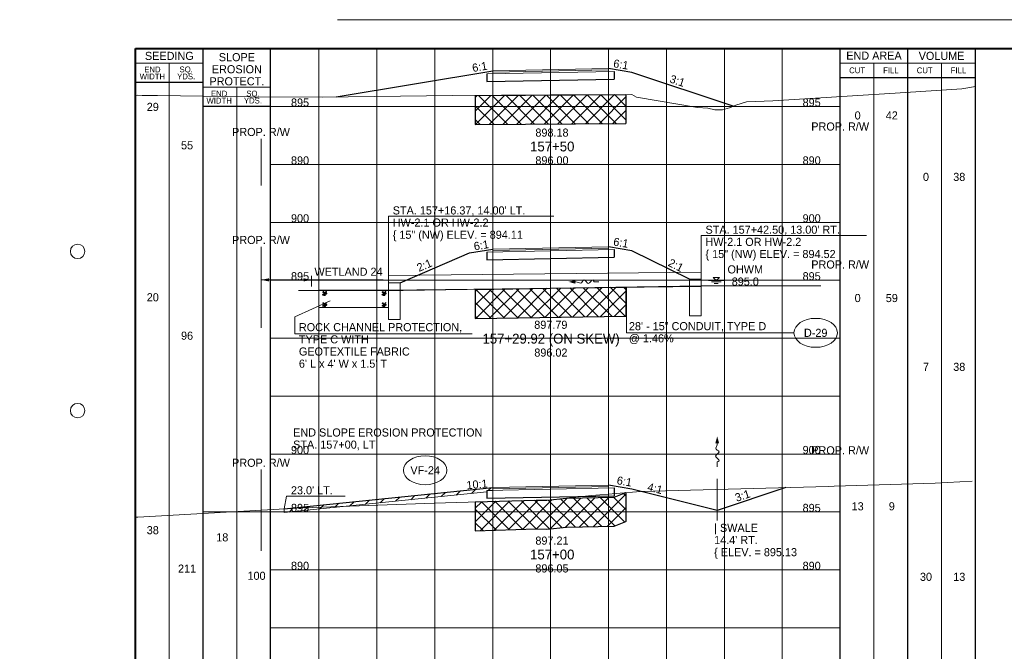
# Paper-space layout 'Layout1' of a CAD drawing. Header units: feet. Extents: x -1084 to 2301, y -843 to 1840.
# Tile 9 of 46: x -10 to 75, y 283 to 338. Entities that reach past the tile are written whole.
import ezdxf
from ezdxf.enums import TextEntityAlignment as Align

# ---------------------------------------------------------------- set-up
doc = ezdxf.new("R2010")
doc.units = ezdxf.units.FT
doc.header["$LTSCALE"] = 10
doc.header["$MEASUREMENT"] = 0
for name, pattern in [('cl5', [50, 1.25, -1.25, 45, -1.25, 1.25]), ('DGN Style 2', [42.257429, 25.354457, -16.902971]), ('DGN Style 3', [59.1604, 42.257429, -16.902971]), ('DGN Style 5', [29.5802, 12.677229, -16.902971]), ('rowpr', [5.45, 1, -0.225, -0.225, 4])]:
    doc.linetypes.add(name, pattern=pattern)
for name, color, linetype, lineweight in [('DR_P_Erosion_Control', 7, 'Continuous', 13), ('DR_P_Flow_Arrow', 151, 'Continuous', 13), ('DR_P_Headwall', 120, 'Continuous', 13), ('DR_P_Storm_Sewer', 151, 'Continuous', 13), ('DR_P_Text', 7, 'Continuous', 13), ('DR_X_Storm_Sewer', 151, 'DGN Style 5', 0), ('DR_X_Text', 7, 'Continuous', 0), ('EV_Ecological_Text', 7, 'Continuous', 13), ('GE_P_CL_5', 7, 'cl5', 13), ('PV_P_Text', 7, 'Continuous', 13), ('RW_P_Fee_RW', 193, 'rowpr', 40), ('SH_Border', 7, 'Continuous', 40), ('SH_Data', 7, 'Continuous', 0), ('SH_Major_Grid_Line', 254, 'Continuous', 13), ('SH_Text', 7, 'Continuous', 13), ('TX_P_5', 7, 'Continuous', 13), ('TX_X_5', 7, 'Continuous', 0), ('XS_P_Finished_Grade', 3, 'Continuous', 30), ('XS_P_Pavt_Surface', 251, 'Continuous', 13), ('XS_P_Subgrade', 4, 'Continuous', 30), ('XS_P_Undercut', 230, 'Continuous', 30), ('XS_X_Ground_Line', 3, 'DGN Style 2', 13)]:
    doc.layers.add(name, color=color, linetype=linetype, lineweight=lineweight)
doc.layers.add('SH_Cut_Line', color=7, linetype='DGN Style 3', lineweight=0, plot=False)
doc.layers.add('XS_P_Pavt_Layers', color=251, linetype='Continuous', lineweight=0, transparency=0.5)
doc.styles.add('Slanted-Normal LS 0.50', font='font31.shx', dxfattribs={"height": 0.14})
doc.styles.add('Slanted-Sub Title', font='font31.shx', dxfattribs={"height": 0.17})
doc.styles.add('Style-font30', font='font30.shx')
doc.styles.add('Style-font31', font='font31.shx')

# ---------------------------------------------------------------- blocks, each defined once
blk = doc.blocks.new('DFL-P_27')
at = {"layer": 'DR_P_Flow_Arrow', "color": 151, "linetype": 'Continuous', "lineweight": 13}
blk.add_open_spline([(-0.08, 0), (-0.081, 0), (-0.082, 0), (-0.083, 0), (-0.094, 0), (-0.105, 0.005), (-0.116, 0.008), (-0.123, 0.01), (-0.131, 0.013), (-0.137, 0.015), (-0.152, 0.02), (-0.165, -0.02), (-0.179, -0.022), (-0.195, -0.023), (-0.212, 0.018), (-0.228, 0.02), (-0.245, 0.021), (-0.266, -0.028), (-0.284, -0.022), (-0.29, -0.02), (-0.287, 0.001), (-0.295, 0.001), (-0.313, 0), (-0.332, 0), (-0.35, 0)], degree=3, knots=[0, 0, 0, 0, 0.009646, 0.009646, 0.009646, 0.112481, 0.112481, 0.112481, 0.179673, 0.179673, 0.179673, 0.350625, 0.350625, 0.350625, 0.544565, 0.544565, 0.544565, 0.756426, 0.756426, 0.756426, 0.832712, 0.832712, 0.832712, 1, 1, 1, 1], dxfattribs=at)
at = {"layer": 'DR_P_Flow_Arrow', "color": 151, "linetype": 'Continuous', "lineweight": 0, "extrusion": (0, 0, -1)}
blk.add_solid([(0.08, 0.022), (0, 0), (0.08, -0.021)], dxfattribs=at)
blk = doc.blocks.new('GPKLBL_81')
at = {"layer": 'TX_P_5', "linetype": 'Continuous', "insert": (-0.511, 0.978), "char_height": 0.7, "attachment_point": 1, "rotation": 350.53768, "line_spacing_factor": 0.6, "style": 'Style-font31'}
blk.add_mtext('6:1', dxfattribs=at)
blk = doc.blocks.new('GPKLBL_82')
at = {"layer": 'TX_P_5', "linetype": 'Continuous', "insert": (-0.511, 0.978), "char_height": 0.7, "attachment_point": 1, "rotation": 350.53768, "line_spacing_factor": 0.6, "style": 'Style-font31'}
blk.add_mtext('4:1', dxfattribs=at)
blk = doc.blocks.new('GPKLBL_83')
at = {"layer": 'TX_P_5', "linetype": 'Continuous', "extrusion": (0, 0, -1), "insert": (-0.445, 0.967), "char_height": 0.7, "attachment_point": 3, "text_direction": (-0.986394, 0.164399, 0), "line_spacing_factor": 0.6, "style": 'Style-font31'}
blk.add_mtext('3:1', dxfattribs=at)
blk = doc.blocks.new('XS POINT_48')
at = {"layer": 'RW_P_Fee_RW', "linetype": 'Continuous', "lineweight": 13}
blk.add_line((0, 3.5), (0, -3.5), dxfattribs=at)
blk = doc.blocks.new('XS POINT_49')
at = {"layer": 'RW_P_Fee_RW', "linetype": 'Continuous', "lineweight": 13}
blk.add_line((0, 3.5), (0, -3.5), dxfattribs=at)
blk = doc.blocks.new('GPKLBL_84')
at = {"layer": 'TX_P_5', "linetype": 'Continuous', "extrusion": (0, 0, -1), "insert": (-0.462, 0.97), "char_height": 0.7, "attachment_point": 3, "text_direction": (-0.986394, 0.164399, 0), "line_spacing_factor": 0.6, "style": 'Style-font31'}
blk.add_mtext('10:1', dxfattribs=at)
blk = doc.blocks.new('GPKLBL_85')
at = {"layer": 'TX_P_5', "linetype": 'Continuous', "insert": (-0.511, 0.978), "char_height": 0.7, "attachment_point": 1, "rotation": 350.53768, "line_spacing_factor": 0.6, "style": 'Style-font31'}
blk.add_mtext('6:1', dxfattribs=at)
blk = doc.blocks.new('GPKLBL_86')
at = {"layer": 'TX_P_5', "linetype": 'Continuous', "insert": (-0.511, 0.978), "char_height": 0.7, "attachment_point": 1, "rotation": 350.53768, "line_spacing_factor": 0.6, "style": 'Style-font31'}
blk.add_mtext('2:1', dxfattribs=at)
blk = doc.blocks.new('GPKLBL_87')
at = {"layer": 'TX_P_5', "linetype": 'Continuous', "extrusion": (0, 0, -1), "insert": (-0.462, 0.97), "char_height": 0.7, "attachment_point": 3, "text_direction": (-0.986394, 0.164399, 0), "line_spacing_factor": 0.6, "style": 'Style-font31'}
blk.add_mtext('6:1', dxfattribs=at)
blk = doc.blocks.new('GPKLBL_88')
at = {"layer": 'TX_P_5', "linetype": 'Continuous', "extrusion": (0, 0, -1), "insert": (-0.489, 0.975), "char_height": 0.7, "attachment_point": 3, "text_direction": (-0.986394, 0.164399, 0), "line_spacing_factor": 0.6, "style": 'Style-font31'}
blk.add_mtext('2:1', dxfattribs=at)
blk = doc.blocks.new('DFL-P_28')
at = {"layer": 'DR_P_Flow_Arrow', "color": 151, "linetype": 'Continuous', "lineweight": 13}
blk.add_open_spline([(-0.08, 0), (-0.081, 0), (-0.082, 0), (-0.083, 0), (-0.094, 0), (-0.105, 0.005), (-0.116, 0.008), (-0.123, 0.01), (-0.131, 0.013), (-0.137, 0.015), (-0.152, 0.02), (-0.165, -0.02), (-0.179, -0.022), (-0.195, -0.023), (-0.211, 0.018), (-0.228, 0.019), (-0.246, 0.021), (-0.266, -0.028), (-0.284, -0.022), (-0.29, -0.02), (-0.287, 0.001), (-0.295, 0.001), (-0.313, 0), (-0.332, 0), (-0.35, 0)], degree=3, knots=[0, 0, 0, 0, 0.009646, 0.009646, 0.009646, 0.112481, 0.112481, 0.112481, 0.179673, 0.179673, 0.179673, 0.350625, 0.350625, 0.350625, 0.544565, 0.544565, 0.544565, 0.756426, 0.756426, 0.756426, 0.832712, 0.832712, 0.832712, 1, 1, 1, 1], dxfattribs=at)
at = {"layer": 'DR_P_Flow_Arrow', "color": 151, "linetype": 'Continuous', "lineweight": 0, "extrusion": (0, 0, -1)}
blk.add_solid([(0.08, 0.021), (0, 0), (0.08, -0.021)], dxfattribs=at)
blk = doc.blocks.new('XS POINT_50')
at = {"layer": 'RW_P_Fee_RW', "linetype": 'Continuous', "lineweight": 13}
blk.add_line((0, 3.5), (0, -3.5), dxfattribs=at)
blk = doc.blocks.new('XS POINT_51')
at = {"layer": 'RW_P_Fee_RW', "linetype": 'Continuous', "lineweight": 13}
blk.add_line((0, 3.5), (0, -3.5), dxfattribs=at)
blk = doc.blocks.new('RCP')
at = {"layer": 'DR_P_Erosion_Control'}
for points, knots in [([(0.018, 0.094), (0.034, 0.1), (0.049, 0.107), (0.065, 0.113), (0.073, 0.116), (0.077, 0.099), (0.078, 0.091), (0.079, 0.081), (0.071, 0.071), (0.063, 0.061), (0.052, 0.047), (0.024, 0.038), (0.018, 0.052), (0.015, 0.06), (0.014, 0.068), (0.014, 0.076), (0.014, 0.08), (0.012, 0.085), (0.014, 0.089), (0.016, 0.09), (0.017, 0.092), (0.018, 0.094)], [0, 0, 0, 0, 0.258176, 0.258176, 0.258176, 0.385117, 0.385117, 0.385117, 0.555016, 0.555016, 0.555016, 0.785627, 0.785627, 0.785627, 0.908123, 0.908123, 0.908123, 0.969027, 0.969027, 0.969027, 1, 1, 1, 1]), ([(0.047, 0.33), (0.055, 0.335), (0.064, 0.339), (0.072, 0.343), (0.081, 0.347), (0.092, 0.348), (0.102, 0.349), (0.109, 0.349), (0.116, 0.347), (0.123, 0.341), (0.129, 0.335), (0.128, 0.327), (0.127, 0.32), (0.124, 0.31), (0.12, 0.299), (0.109, 0.291), (0.099, 0.282), (0.089, 0.281), (0.078, 0.279), (0.067, 0.276), (0.054, 0.269), (0.043, 0.279), (0.036, 0.286), (0.034, 0.293), (0.034, 0.301), (0.035, 0.307), (0.035, 0.315), (0.04, 0.321), (0.042, 0.324), (0.044, 0.327), (0.047, 0.33)], [0, 0, 0, 0, 0.107172, 0.107172, 0.107172, 0.224609, 0.224609, 0.224609, 0.311187, 0.311187, 0.311187, 0.390245, 0.390245, 0.390245, 0.521508, 0.521508, 0.521508, 0.650159, 0.650159, 0.650159, 0.785017, 0.785017, 0.785017, 0.874079, 0.874079, 0.874079, 0.953282, 0.953282, 0.953282, 1, 1, 1, 1]), ([(0.156, 0.261), (0.171, 0.264), (0.186, 0.267), (0.201, 0.269), (0.216, 0.271), (0.223, 0.245), (0.227, 0.231), (0.23, 0.218), (0.228, 0.202), (0.217, 0.19), (0.204, 0.176), (0.189, 0.17), (0.173, 0.165), (0.159, 0.161), (0.143, 0.159), (0.129, 0.165), (0.12, 0.169), (0.114, 0.175), (0.109, 0.183), (0.1, 0.197), (0.098, 0.215), (0.105, 0.228), (0.11, 0.236), (0.117, 0.244), (0.126, 0.249), (0.133, 0.254), (0.14, 0.258), (0.148, 0.26), (0.151, 0.26), (0.154, 0.261), (0.156, 0.262)], [0, 0, 0, 0, 0.126661, 0.126661, 0.126661, 0.253188, 0.253188, 0.253188, 0.368171, 0.368171, 0.368171, 0.509113, 0.509113, 0.509113, 0.63015, 0.63015, 0.63015, 0.70369, 0.70369, 0.70369, 0.826515, 0.826515, 0.826515, 0.907901, 0.907901, 0.907901, 0.976801, 0.976801, 0.976801, 1, 1, 1, 1]), ([(0.158, 0.106), (0.17, 0.109), (0.181, 0.113), (0.193, 0.116), (0.211, 0.12), (0.228, 0.117), (0.245, 0.102), (0.259, 0.091), (0.26, 0.075), (0.256, 0.062), (0.252, 0.047), (0.242, 0.032), (0.227, 0.019), (0.208, 0.002), (0.181, -0.004), (0.162, 0.008), (0.146, 0.017), (0.129, 0.031), (0.126, 0.047), (0.124, 0.058), (0.13, 0.07), (0.136, 0.079), (0.14, 0.086), (0.144, 0.093), (0.15, 0.099), (0.152, 0.101), (0.155, 0.104), (0.158, 0.106)], [0, 0, 0, 0, 0.098896, 0.098896, 0.098896, 0.24332, 0.24332, 0.24332, 0.355319, 0.355319, 0.355319, 0.496743, 0.496743, 0.496743, 0.673566, 0.673566, 0.673566, 0.816859, 0.816859, 0.816859, 0.906168, 0.906168, 0.906168, 0.969895, 0.969895, 0.969895, 1, 1, 1, 1]), ([(0.287, 0.352), (0.3, 0.354), (0.312, 0.356), (0.325, 0.358), (0.336, 0.359), (0.339, 0.335), (0.335, 0.325), (0.331, 0.314), (0.322, 0.303), (0.311, 0.295), (0.301, 0.287), (0.279, 0.289), (0.273, 0.301), (0.269, 0.309), (0.271, 0.318), (0.273, 0.326), (0.274, 0.331), (0.275, 0.337), (0.279, 0.342), (0.281, 0.345), (0.284, 0.349), (0.287, 0.352)], [0, 0, 0, 0, 0.188286, 0.188286, 0.188286, 0.356428, 0.356428, 0.356428, 0.541746, 0.541746, 0.541746, 0.732506, 0.732506, 0.732506, 0.852511, 0.852511, 0.852511, 0.937171, 0.937171, 0.937171, 1, 1, 1, 1]), ([(0.307, 0.203), (0.319, 0.208), (0.331, 0.213), (0.342, 0.218), (0.355, 0.224), (0.36, 0.197), (0.363, 0.184), (0.366, 0.171), (0.363, 0.157), (0.352, 0.144), (0.342, 0.132), (0.331, 0.126), (0.319, 0.123), (0.309, 0.12), (0.297, 0.119), (0.288, 0.129), (0.276, 0.14), (0.272, 0.153), (0.274, 0.165), (0.276, 0.174), (0.28, 0.186), (0.289, 0.191), (0.295, 0.195), (0.301, 0.199), (0.307, 0.203)], [0, 0, 0, 0, 0.135762, 0.135762, 0.135762, 0.276579, 0.276579, 0.276579, 0.425633, 0.425633, 0.425633, 0.565886, 0.565886, 0.565886, 0.678149, 0.678149, 0.678149, 0.814077, 0.814077, 0.814077, 0.922173, 0.922173, 0.922173, 1, 1, 1, 1])]:
    blk.add_open_spline(points, degree=3, knots=knots, dxfattribs=at)
blk = doc.blocks.new('WSELEV')
at = {"layer": 'DR_X_Storm_Sewer', "linetype": 'Continuous'}
for p, q in [((-0.135, 0), (0.135, 0)), ((0, 0), (-0.053, 0.053)), ((-0.053, 0.053), (0.053, 0.053)), ((0, 0), (0.053, 0.053)), ((-0.085, -0.025), (0.085, -0.025)), ((-0.035, -0.05), (0.035, -0.05))]:
    blk.add_line(p, q, dxfattribs=at)
blk = doc.blocks.new('GPKLBL_89')
at = {"layer": 'TX_P_5', "linetype": 'Continuous', "insert": (-0.511, 0.978), "char_height": 0.7, "attachment_point": 1, "rotation": 350.53768, "line_spacing_factor": 0.6, "style": 'Style-font31'}
blk.add_mtext('6:1', dxfattribs=at)
blk = doc.blocks.new('GPKLBL_90')
at = {"layer": 'TX_P_5', "linetype": 'Continuous', "extrusion": (0, 0, -1), "insert": (-0.462, 0.97), "char_height": 0.7, "attachment_point": 3, "text_direction": (-0.986394, 0.164399, 0), "line_spacing_factor": 0.6, "style": 'Style-font31'}
blk.add_mtext('6:1', dxfattribs=at)
blk = doc.blocks.new('GPKLBL_91')
at = {"layer": 'TX_P_5', "linetype": 'Continuous', "insert": (-0.511, 0.978), "char_height": 0.7, "attachment_point": 1, "rotation": 350.53768, "line_spacing_factor": 0.6, "style": 'Style-font31'}
blk.add_mtext('3:1', dxfattribs=at)

psp = doc.layouts.get("Layout1")

# ---------------------------------------------------------------- hatches: boundary and pattern name
at = {"layer": 'DR_P_Erosion_Control'}
h = psp.add_hatch(dxfattribs=at)
h.set_pattern_fill('HATCH', color=256, style=0, pattern_type=2)
h.set_pattern_definition([(45, (22.5218, 296.00085), (-0.589255, 0.589255), [])])
h.paths.add_polyline_path([(30.333, 296.85), (30.832, 296.86), (30.832, 297.006), (30.832, 297.11), (12.833, 295.268), (12.833, 294.938), (30.333, 296.729)])
at = {"layer": 'XS_P_Undercut', "lineweight": 0}
h = psp.add_hatch(dxfattribs=at)
h.set_pattern_fill('CROSSHATCH', color=256, style=0, pattern_type=2)
h.set_pattern_definition([(45, (40.1673, 329.8399), (-0.589255, 0.589255), []), (315, (40.1673, 329.8399), (0.589255, 0.589255), [])])
h.paths.add_polyline_path([(35.833, 330.996), (29.333, 330.958), (29.333, 328.458), (42.333, 328.534), (42.333, 331.034), (38.156, 331.01)])
h = psp.add_hatch(dxfattribs=at)
h.set_pattern_fill('CROSSHATCH', color=256, style=0, pattern_type=2)
h.set_pattern_definition([(45, (40.0498, 312.95825), (-0.589255, 0.589255), []), (315, (40.0498, 312.95825), (0.589255, 0.589255), [])])
h.paths.add_polyline_path([(29.333, 314.209), (29.333, 311.709), (42.333, 311.916), (42.333, 314.416), (35.832, 314.313)])
h = psp.add_hatch(dxfattribs=at)
h.set_pattern_fill('CROSSHATCH', color=256, style=0, pattern_type=2)
h.set_pattern_definition([(45, (41.6651, 294.6923), (-0.589255, 0.589255), []), (315, (41.6651, 294.6923), (0.589255, 0.589255), [])])
h.paths.add_polyline_path([(42.333, 294.166), (42.333, 296.666), (41.333, 296.273), (37.203, 296.191), (35.832, 296.052), (35.52, 296.02), (34.584, 296.03), (29.333, 295.867), (29.333, 293.367), (34.584, 293.53), (35.52, 293.52), (37.203, 293.691), (41.333, 293.773)])

# ---------------------------------------------------------------- linework, layer by layer
at = {"layer": 'DR_P_Erosion_Control'}
for p, q in [((21.832, 314.151), (15.832, 314.151)), ((15.832, 314.151), (15.832, 312.651)), ((15.832, 312.651), (21.832, 312.651)), ((12.833, 294.938), (30.333, 296.729)), ((12.833, 295.268), (12.833, 294.938))]:
    psp.add_line(p, q, dxfattribs=at)
at = {"layer": 'DR_P_Erosion_Control', "flags": 128}
psp.add_lwpolyline([(30.333, 296.85), (30.832, 296.86), (30.832, 297.006), (30.832, 297.11), (12.833, 295.268), (12.833, 294.938), (30.333, 296.729), (30.333, 296.85)], close=True, dxfattribs=at)
at = {"layer": 'DR_P_Headwall'}
for p, q in [((21.832, 314.776), (22.832, 314.776)), ((21.832, 311.609), (21.832, 314.776)), ((22.832, 314.776), (22.832, 311.609)), ((47.833, 315.086), (48.833, 315.086)), ((47.833, 311.919), (47.833, 315.086)), ((48.833, 315.086), (48.833, 311.919)), ((22.832, 311.609), (21.832, 311.609)), ((48.833, 311.919), (47.833, 311.919))]:
    psp.add_line(p, q, dxfattribs=at)
at = {"layer": 'DR_P_Storm_Sewer'}
for p, q in [((21.832, 315.401), (21.832, 314.151)), ((48.833, 315.711), (21.832, 315.401)), ((48.833, 315.711), (48.833, 314.461)), ((48.833, 314.461), (21.832, 314.151))]:
    psp.add_line(p, q, dxfattribs=at)
at = {"layer": 'DR_P_Text'}
for p, q in [((21.832, 320.528), (36.11, 320.528)), ((21.832, 314.151), (21.832, 320.528)), ((48.833, 318.865), (63.11, 318.865)), ((48.833, 314.461), (48.833, 318.865)), ((42.397, 310.465), (42.397, 314.387)), ((13.753, 311.831), (16.799, 313.23)), ((13.753, 310.385), (13.753, 311.831)), ((13.753, 310.385), (29.073, 310.385)), ((42.397, 310.465), (56.842, 310.465)), ((12.833, 295.268), (13.044, 296.366)), ((13.044, 296.366), (18.092, 296.366))]:
    psp.add_line(p, q, dxfattribs=at)
at = {"layer": 'DR_P_Text', "color": 7, "linetype": 'Continuous', "lineweight": 13}
for centre in [(58.717, 310.465), (25.004, 298.596)]:
    psp.add_ellipse(centre, major_axis=(1.875, 0), ratio=0.666667, dxfattribs=at)
at = {"layer": 'EV_Ecological_Text', "color": 97, "linetype": 'Continuous', "lineweight": 0}
for p, q in [((10.832, 314.578), (10.832, 315.387)), ((15.204, 314.46), (15.204, 315.387)), ((21.364, 315.037), (10.832, 315.037))]:
    psp.add_line(p, q, dxfattribs=at)
at = {"layer": 'EV_Ecological_Text', "color": 4, "linetype": 'Continuous', "lineweight": 0}
psp.add_solid([(11.532, 314.897), (10.832, 315.037), (11.532, 315.177)], dxfattribs=at)
at = {"layer": 'EV_Ecological_Text', "color": 4, "linetype": 'Continuous', "lineweight": 0, "extrusion": (0, 0, -1)}
psp.add_solid([(-14.504, 315.177), (-15.204, 315.037), (-14.504, 314.897)], dxfattribs=at)
at = {"layer": 'GE_P_CL_5'}
psp.add_line((50.219, 297.859), (50.219, 294.256), dxfattribs=at)
at = {"layer": 'RW_P_Fee_RW', "linetype": 'Continuous', "lineweight": 13}
for p, q in [((60.832, 327.689), (60.832, 323.189)), ((10.832, 327.214), (10.832, 323.189))]:
    psp.add_line(p, q, dxfattribs=at)
at = {"layer": 'SH_Border', "color": 7, "linetype": 'Continuous', "lineweight": 40, "flags": 128}
psp.add_lwpolyline([(0, 335), (157.5, 335), (157.5, 230), (0, 230), (0, 335)], close=True, dxfattribs=at)
at = {"layer": 'SH_Border', "color": 7, "linetype": 'Continuous', "lineweight": 0}
for centre in [(-5, 317.5), (-5, 303.75)]:
    psp.add_circle(centre, 0.625, dxfattribs=at)
at = {"layer": 'SH_Cut_Line', "color": 7, "linetype": 'DGN Style 3', "lineweight": 0, "flags": 128}
psp.add_lwpolyline([(-10, 227.5), (160, 227.5), (160, 337.5), (-10, 337.5), (-10, 227.5)], close=True, dxfattribs=at)
at = {"layer": 'SH_Data', "color": 7, "linetype": 'Continuous', "lineweight": 30}
for p, q in [((5.832, 230), (5.832, 335)), ((5.832, 230), (5.832, 335)), ((11.665, 230), (11.665, 335)), ((60.832, 230), (60.832, 335)), ((66.667, 230), (66.667, 335)), ((72.5, 230), (72.5, 335)), ((60.832, 332.5), (72.5, 332.5)), ((5.832, 332.083), (0, 332.083)), ((11.665, 330), (5.832, 330))]:
    psp.add_line(p, q, dxfattribs=at)
at = {"layer": 'SH_Data', "color": 7, "linetype": 'Continuous', "lineweight": 0}
for p, q in [((5.832, 333.75), (0, 333.75)), ((60.832, 333.75), (72.5, 333.75)), ((11.665, 331.667), (5.832, 331.667))]:
    psp.add_line(p, q, dxfattribs=at)
at = {"layer": 'SH_Data', "color": 7, "linetype": 'Continuous', "lineweight": 13}
for p, q in [((2.916, 230), (2.916, 333.75)), ((63.75, 230), (63.75, 333.75)), ((69.583, 230), (69.583, 333.75)), ((8.749, 230), (8.749, 331.667))]:
    psp.add_line(p, q, dxfattribs=at)
at = {"layer": 'SH_Major_Grid_Line', "color": 254, "linetype": 'Continuous', "lineweight": 13}
for p, q in [((15.832, 230), (15.832, 335)), ((20.832, 230), (20.832, 335)), ((25.832, 230), (25.832, 335)), ((30.832, 230), (30.832, 335)), ((35.832, 230), (35.832, 335)), ((40.833, 230), (40.833, 335)), ((45.833, 230), (45.833, 335)), ((50.833, 230), (50.833, 335)), ((55.833, 230), (55.833, 335)), ((5.832, 330), (60.832, 330)), ((11.665, 325), (60.832, 325)), ((11.665, 320), (60.832, 320)), ((11.665, 315), (60.832, 315)), ((11.665, 310), (60.832, 310)), ((11.665, 305), (60.832, 305)), ((11.665, 300), (60.832, 300)), ((5.832, 295), (60.832, 295)), ((11.665, 290), (60.832, 290)), ((11.665, 285), (60.832, 285))]:
    psp.add_line(p, q, dxfattribs=at)
at = {"layer": 'XS_P_Finished_Grade'}
for p, q in [((42.833, 332.947), (40.833, 333.28)), ((17.319, 330.828), (30.832, 333.08)), ((51.603, 330.023), (42.833, 332.947)), ((22.832, 314.776), (28.833, 317.357)), ((28.833, 317.357), (30.832, 317.69)), ((42.833, 317.557), (40.833, 317.89)), ((47.833, 315.086), (42.833, 317.557)), ((12.833, 295.268), (30.832, 297.11)), ((42.833, 296.977), (40.833, 297.31)), ((50.219, 295.13), (42.833, 296.977)), ((56.143, 297.104), (50.219, 295.13))]:
    psp.add_line(p, q, dxfattribs=at)
at = {"layer": 'XS_P_Pavt_Layers', "color": 2, "lineweight": 13}
for p, q in [((30.333, 332.82), (41.333, 333.04)), ((30.832, 332.976), (40.833, 333.176)), ((30.333, 317.43), (41.333, 317.65)), ((30.832, 317.586), (40.833, 317.786)), ((30.333, 296.85), (41.333, 297.07)), ((30.832, 297.006), (40.833, 297.206))]:
    psp.add_line(p, q, dxfattribs=at)
at = {"layer": 'XS_P_Pavt_Surface', "color": 193}
for p, q in [((30.832, 333.08), (40.833, 333.28)), ((40.833, 333.28), (40.833, 333.03)), ((30.832, 333.08), (30.832, 332.83)), ((30.832, 317.69), (40.833, 317.89)), ((30.832, 317.69), (30.832, 317.44)), ((40.833, 317.89), (40.833, 317.64)), ((30.832, 297.11), (40.833, 297.31)), ((30.832, 297.11), (30.832, 296.86)), ((40.833, 297.31), (40.833, 297.06))]:
    psp.add_line(p, q, dxfattribs=at)
at = {"layer": 'XS_P_Subgrade'}
for p, q in [((30.333, 332.82), (30.333, 332.153)), ((30.333, 332.153), (41.333, 332.373)), ((41.333, 333.04), (41.333, 332.373)), ((30.333, 317.43), (30.333, 316.763)), ((41.333, 317.65), (41.333, 316.983)), ((30.333, 316.763), (41.333, 316.983)), ((30.333, 296.85), (30.333, 296.183)), ((41.333, 297.07), (41.333, 296.403)), ((30.333, 296.183), (41.333, 296.403))]:
    psp.add_line(p, q, dxfattribs=at)
at = {"layer": 'XS_P_Undercut'}
for p, q in [((29.333, 330.958), (42.333, 331.034)), ((29.333, 330.958), (29.333, 328.458)), ((42.333, 331.034), (42.333, 328.534)), ((29.333, 328.458), (42.333, 328.534)), ((29.333, 314.209), (29.333, 311.709)), ((42.333, 314.416), (42.333, 311.916)), ((42.333, 296.666), (42.333, 294.166)), ((29.333, 295.867), (29.333, 293.367))]:
    psp.add_line(p, q, dxfattribs=at)
at = {"layer": 'XS_P_Undercut', "lineweight": 0, "flags": 128}
for points in [[(35.833, 330.996), (29.333, 330.958), (29.333, 328.458), (42.333, 328.534), (42.333, 331.034), (38.156, 331.01), (35.833, 330.996)], [(29.333, 314.209), (29.333, 311.709), (42.333, 311.916), (42.333, 314.416), (35.832, 314.313), (29.333, 314.209)], [(42.333, 294.166), (42.333, 296.666), (41.333, 296.273), (37.203, 296.191), (35.832, 296.052), (35.52, 296.02), (34.584, 296.03), (29.333, 295.867), (29.333, 293.367), (34.584, 293.53), (35.52, 293.52), (37.203, 293.691), (41.333, 293.773), (42.333, 294.166)]]:
    psp.add_lwpolyline(points, close=True, dxfattribs=at)
at = {"layer": 'XS_P_Undercut', "flags": 128}
for points in [[(29.333, 314.209), (35.832, 314.313), (42.333, 314.416)], [(29.333, 311.709), (42.333, 311.916)], [(29.333, 295.867), (34.584, 296.03), (35.52, 296.02), (37.203, 296.191), (41.333, 296.273), (42.333, 296.666)], [(29.333, 293.367), (34.584, 293.53), (35.52, 293.52), (37.203, 293.691), (41.333, 293.773), (42.333, 294.166)]]:
    psp.add_lwpolyline(points, dxfattribs=at)
at = {"layer": 'XS_X_Ground_Line'}
for p, q in [((35.832, 317.016), (35.833, 317.016)), ((23.092, 314.11), (48.833, 314.52)), ((48.833, 314.52), (59.173, 314.52)), ((14.069, 314.11), (23.092, 314.11))]:
    psp.add_line(p, q, dxfattribs=at)
at = {"layer": 'XS_X_Ground_Line', "flags": 128}
for points in [[(0, 330.963), (0.13, 330.971), (0.581, 330.941), (1.888, 330.957), (9.859, 330.845), (16.1, 330.814), (27.374, 330.944), (35.833, 331.004), (38.156, 331.02), (42.842, 331.036), (43.236, 330.81), (48.513, 329.929), (49.409, 329.872), (50.01, 329.714), (50.684, 329.712), (51.277, 329.89), (51.826, 330.114), (52.746, 330.418), (55.015, 330.485), (65.583, 331.147), (71.326, 331.52), (72.5, 331.72)], [(0, 294.547), (0.185, 294.552), (14.447, 295.36), (25.79, 295.757), (34.584, 296.03), (35.52, 296.02), (35.832, 296.052), (39.384, 296.412), (43.59, 296.774), (59.814, 297.201), (60.312, 297.228), (69.042, 297.477), (72.226, 297.668)]]:
    psp.add_lwpolyline(points, dxfattribs=at)

# ---------------------------------------------------------------- block references
at = {"layer": 'DR_P_Erosion_Control'}
for p in [(16.139, 313.675), (21.264, 313.675), (16.139, 312.712), (21.264, 312.712)]:
    psp.add_blockref('RCP', p, dxfattribs=at)
at = {"layer": 'DR_P_Flow_Arrow', "color": 151, "linetype": 'Continuous', "lineweight": 0}
for name, p, xscale, yscale, zscale, rotation in [('DFL-P_28', (37.376, 314.862), 7.500000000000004, 7.500000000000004, 7.500000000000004, 180.2724026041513), ('DFL-P_27', (50.219, 301.531), 7.5, 7.5, 7.5, 89.99999999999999)]:
    psp.add_blockref(name, p, dxfattribs=dict(at, xscale=xscale, yscale=yscale, zscale=zscale, rotation=rotation))
at = {"layer": 'DR_X_Storm_Sewer', "linetype": 'Continuous', "xscale": 5, "yscale": 5, "zscale": 5}
psp.add_blockref('WSELEV', (50.137, 314.98), dxfattribs=at)
at = {"layer": 'RW_P_Fee_RW', "linetype": 'Continuous', "lineweight": 13}
for name, p in [('XS POINT_50', (10.832, 314.391)), ('XS POINT_51', (60.832, 312.274)), ('XS POINT_49', (60.832, 296.229)), ('XS POINT_48', (10.832, 295.155))]:
    psp.add_blockref(name, p, dxfattribs=at)
at = {"layer": 'TX_P_5', "linetype": 'Continuous'}
for name, p in [('GPKLBL_89', (41.833, 333.113)), ('GPKLBL_85', (41.833, 317.723)), ('GPKLBL_81', (42.133, 297.113))]:
    psp.add_blockref(name, p, dxfattribs=at)
at = {"layer": 'TX_P_5', "linetype": 'Continuous', "extrusion": (0, 0, -1)}
for name, p in [('GPKLBL_90', (-29.833, 332.913)), ('GPKLBL_87', (-29.968, 317.511))]:
    psp.add_blockref(name, p, dxfattribs=at)
at = {"layer": 'TX_P_5', "linetype": 'Continuous'}
for name, p, rotation in [('GPKLBL_91', (46.63, 331.718), 351.0273524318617), ('GPKLBL_86', (46.426, 315.82), 343.1643003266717), ('GPKLBL_82', (44.735, 296.511), 355.4260787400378)]:
    psp.add_blockref(name, p, dxfattribs=dict(at, rotation=rotation))
at = {"layer": 'TX_P_5', "linetype": 'Continuous', "extrusion": (0, 0, -1)}
for name, p, rotation in [('GPKLBL_88', (-25.152, 315.812), 346.19036507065), ('GPKLBL_84', (-29.823, 296.884), 4.029813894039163), ('GPKLBL_83', (-52.619, 295.92), 351.0273733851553)]:
    psp.add_blockref(name, p, dxfattribs=dict(at, rotation=rotation))

# ---------------------------------------------------------------- texts
at = {"layer": 'DR_P_Text', "lineweight": 13, "style": 'Slanted-Normal LS 0.50'}
psp.add_text('D-29', height=0.7, dxfattribs=at).set_placement((58.717, 310.465), align=Align.MIDDLE_CENTER)
at = {"layer": 'DR_P_Text', "color": 7, "lineweight": 13, "style": 'Style-font31'}
psp.add_text('VF-24', height=0.7, dxfattribs=at).set_placement((25.004, 298.596), align=Align.MIDDLE_CENTER)
at = {"layer": 'DR_P_Text', "char_height": 0.7, "attachment_point": 1, "line_spacing_factor": 0.9, "style": 'Slanted-Normal LS 0.50'}
for s, insert in [('STA. 157+16.37, 14.00\' LT.\\PHW-2.1 OR HW-2.2\\P\\{ 15" (NW) ELEV. = 894.11', (22.205, 321.383)), ('STA. 157+42.50, 13.00\' RT.\\PHW-2.1 OR HW-2.2\\P\\{ 15" (NW) ELEV. = 894.52', (49.205, 319.72)), ("ROCK CHANNEL PROTECTION,\\PTYPE C WITH\\PGEOTEXTILE FABRIC\\P6' L x 4' W x 1.5' T\\P\\P", (14.103, 311.303)), ('28\' - 15" CONDUIT, TYPE D\\P@ 1.46%', (42.592, 311.39)), ("23.0' LT.", (13.417, 297.221))]:
    psp.add_mtext(s, dxfattribs=dict(at, insert=insert))
at = {"layer": 'DR_X_Text', "insert": (52.638, 314.531), "char_height": 0.7, "attachment_point": 8, "line_spacing_factor": 0.9, "style": 'Slanted-Normal LS 0.50'}
psp.add_mtext('OHWM\\P895.0', dxfattribs=at)
at = {"layer": 'EV_Ecological_Text', "color": 7, "linetype": 'Continuous', "lineweight": 0, "style": 'Slanted-Normal LS 0.50'}
psp.add_text('WETLAND 24', height=0.7, dxfattribs=at).set_placement((18.385, 315.737), align=Align.MIDDLE_CENTER)
at = {"layer": 'PV_P_Text', "style": 'Slanted-Normal LS 0.50'}
for s, p in [('898.18', (35.95, 327.403)), ('897.79', (35.852, 310.811)), ('897.21', (35.95, 292.175))]:
    psp.add_text(s, height=0.7, dxfattribs=at).set_placement(p, align=Align.CENTER)
at = {"layer": 'RW_P_Fee_RW', "linetype": 'Continuous', "lineweight": 13, "char_height": 0.7, "attachment_point": 2, "line_spacing_factor": 0.9, "style": 'Style-font31'}
for insert in [(10.832, 328.156), (60.832, 328.631), (10.832, 318.833), (60.832, 316.716), (60.832, 300.671), (10.832, 299.597)]:
    psp.add_mtext('PROP. R/W', dxfattribs=dict(at, insert=insert))
at = {"layer": 'SH_Data', "color": 7, "linetype": 'Continuous', "lineweight": 13, "style": 'Style-font30'}
for s, p in [('SEEDING', (2.918, 334.375)), ('END AREA', (63.75, 334.397)), ('VOLUME', (69.586, 334.375))]:
    psp.add_text(s, height=0.7, dxfattribs=at).set_placement(p, align=Align.MIDDLE_CENTER)
at = {"layer": 'SH_Data', "color": 7, "linetype": 'Continuous', "lineweight": 0, "style": 'Style-font30'}
for s, p in [('CUT', (62.293, 333.125)), ('FILL', (65.209, 333.125)), ('CUT', (68.127, 333.125)), ('FILL', (71.042, 333.125))]:
    psp.add_text(s, height=0.5, dxfattribs=at).set_placement(p, align=Align.MIDDLE_CENTER)
at = {"layer": 'SH_Data', "color": 7, "linetype": 'Continuous', "lineweight": 13, "insert": (8.749, 333.217), "char_height": 0.7, "attachment_point": 5, "line_spacing_factor": 0.892896, "style": 'Style-font30'}
psp.add_mtext('SLOPE\\PEROSION\\PPROTECT.', dxfattribs=at)
at = {"layer": 'SH_Data', "color": 7, "linetype": 'Continuous', "lineweight": 0, "char_height": 0.7, "attachment_point": 5, "line_spacing_factor": 0.728571, "style": 'Style-font30'}
for s, insert in [('\\H0.714286x;END\\PWIDTH', (1.458, 332.9)), ('\\H0.714286x;SQ.\\PYDS.', (4.374, 332.9)), ('\\H0.714286x;END\\PWIDTH', (7.22, 330.817)), ('\\H0.714286x;SQ.\\PYDS.', (10.136, 330.817))]:
    psp.add_mtext(s, dxfattribs=dict(at, insert=insert))
at = {"layer": 'SH_Text', "style": 'Style-font31'}
for s, p in [('895', (14.202, 330)), ('895', (58.369, 330)), ('29', (1.489, 329.623)), ('0', (62.339, 328.883)), ('42', (65.287, 328.883)), ('55', (4.448, 326.307)), ('890', (14.202, 325)), ('890', (58.369, 325)), ('0', (68.239, 323.578)), ('38', (71.111, 323.578)), ('900', (14.202, 320)), ('900', (58.369, 320)), ('895', (14.202, 315)), ('895', (58.369, 315)), ('20', (1.489, 313.184)), ('0', (62.339, 313.118)), ('59', (65.287, 313.118)), ('96', (4.448, 309.867)), ('7', (68.239, 307.178)), ('38', (71.111, 307.178)), ('900', (14.202, 300)), ('900', (58.369, 300)), ('13', (62.339, 295.137)), ('9', (65.287, 295.137)), ('895', (14.202, 295)), ('895', (58.369, 295)), ('38', (1.489, 293.075)), ('18', (7.49, 292.456)), ('890', (14.202, 290)), ('890', (58.369, 290)), ('211', (4.448, 289.758)), ('100', (10.446, 289.139)), ('30', (68.239, 289.05)), ('13', (71.111, 289.05))]:
    psp.add_text(s, height=0.7, dxfattribs=at).set_placement(p, align=Align.CENTER)
at = {"layer": 'SH_Text', "insert": (13.607, 302.212), "char_height": 0.7, "attachment_point": 1, "line_spacing_factor": 0.9, "style": 'Slanted-Sub Title'}
psp.add_mtext('END SLOPE EROSION PROTECTION\\PSTA. 157+00, LT.', dxfattribs=at)
at = {"layer": 'TX_P_5', "style": 'Slanted-Sub Title'}
for s, p in [('157+50', (35.974, 326.553)), ('157+29.92 (ON SKEW)', (35.876, 309.961)), ('157+00', (35.974, 291.325))]:
    psp.add_text(s, height=0.85, dxfattribs=at).set_placement(p, align=Align.MIDDLE_CENTER)
at = {"layer": 'TX_P_5', "insert": (49.95, 293.978), "char_height": 0.7, "attachment_point": 1, "line_spacing_factor": 0.9, "style": 'Slanted-Normal LS 0.50'}
psp.add_mtext("| SWALE\\P14.4' RT.\\P\\{ ELEV. = 895.13", dxfattribs=at)
at = {"layer": 'TX_X_5', "linetype": 'Continuous', "style": 'Style-font31'}
for s, p in [('896.00', (35.95, 325.703)), ('896.05', (35.95, 290.475))]:
    psp.add_text(s, height=0.7, dxfattribs=at).set_placement(p, align=Align.TOP_CENTER)
at = {"layer": 'TX_X_5', "style": 'Style-font31'}
psp.add_text('896.02', height=0.7, dxfattribs=at).set_placement((35.857, 309.111), align=Align.TOP_CENTER)

doc.saveas('drawing.dxf')
